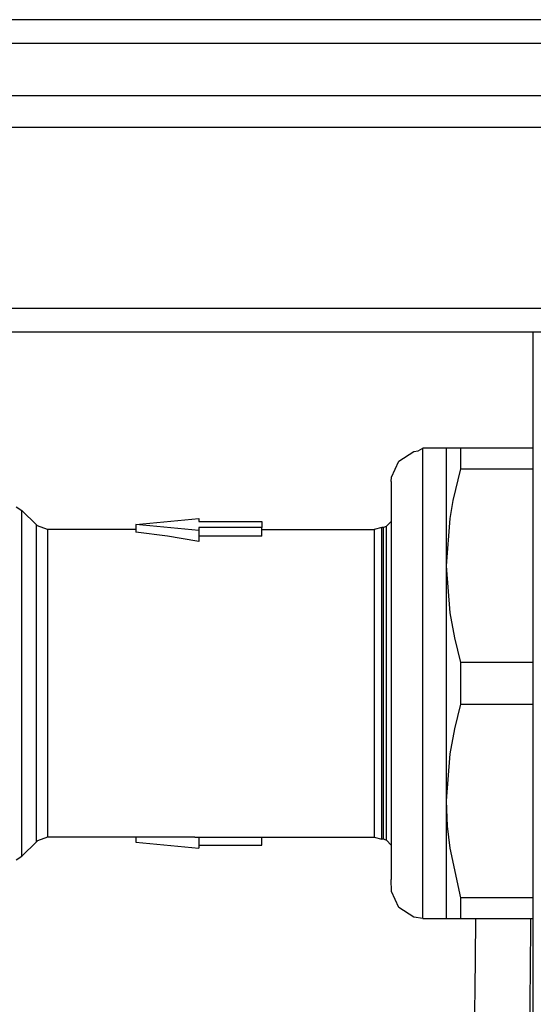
# Model space of a CAD drawing. Header units: millimetres. Extents: x -368 to 367, y 0 to 87.
# Tile 7 of 9: x -262 to -240, y 47 to 87. Entities that reach past the tile are written whole.
import ezdxf

# ---------------------------------------------------------------- set-up
doc = ezdxf.new("R2010")
doc.units = ezdxf.units.MM

# ---------------------------------------------------------------- blocks, each defined once
blk = doc.blocks.new('B0176_213036B_LAMIERA_ESTETICA_POSTERIORE__50', base_point=(-85095, 64823.813))
at = {"color": 7, "linetype": 'Continuous'}
blk.add_line((-84026.5, 64828.613), (-85093.3, 64828.613), dxfattribs=at)
at = {"color": 124, "linetype": 'Continuous'}
blk.add_line((-84026.5, 64827.113), (-85093.3, 64827.113), dxfattribs=at)

msp = doc.modelspace()

# ---------------------------------------------------------------- linework, layer by layer
at = {"color": 7, "linetype": 'Continuous'}
msp.add_line((-342.064, 84.141), (342.064, 84.141), dxfattribs=at)
at = {"color": 124, "linetype": 'Continuous'}
msp.add_line((-342.064, 82.846), (342.064, 82.846), dxfattribs=at)
at = {"color": 9, "linetype": 'Continuous'}
for p, q in [((342.064, 75.403), (-342.064, 75.403)), ((342.064, 74.432), (-342.064, 74.432)), ((-240.448, 14.239), (-240.448, 74.432)), ((-245.957, 69.146), (-245.343, 69.536)), ((-245.343, 69.536), (-245.165, 69.562)), ((-245.165, 69.562), (-244.978, 69.678)), ((-244.008, 69.678), (-244.978, 69.678)), ((-244.978, 50.39), (-244.978, 69.678)), ((-244.008, 64.856), (-244.008, 69.678)), ((-243.41, 69.678), (-244.008, 69.678)), ((-240.448, 69.678), (-243.41, 69.678)), ((-243.41, 68.829), (-243.41, 69.678)), ((-246.26, 68.488), (-245.957, 69.146)), ((-243.73, 67.527), (-243.41, 68.829)), ((-243.41, 68.829), (-240.448, 68.829)), ((-246.273, 68.306), (-246.26, 68.488)), ((-246.273, 68.306), (-246.273, 51.995)), ((-243.86, 66.791), (-243.73, 67.527)), ((-261.659, 67.277), (-261.423, 67.126)), ((-260.831, 66.534), (-261.423, 67.126)), ((-261.423, 52.942), (-261.423, 67.126)), ((-256.758, 66.545), (-254.169, 66.794)), ((-254.169, 66.794), (-254.169, 66.669)), ((-254.169, 66.669), (-251.58, 66.669)), ((-251.58, 66.669), (-251.58, 66.421)), ((-246.273, 66.668), (-246.468, 66.473)), ((-244.008, 64.856), (-243.86, 66.791)), ((-260.789, 66.496), (-260.831, 66.534)), ((-260.831, 53.534), (-260.831, 66.534)), ((-260.373, 66.345), (-260.789, 66.496)), ((-256.758, 66.345), (-260.373, 66.345)), ((-260.373, 66.345), (-260.373, 53.724)), ((-254.169, 66.297), (-256.758, 66.545)), ((-256.758, 66.545), (-256.758, 66.228)), ((-255.457, 66.07), (-256.758, 66.228)), ((-254.169, 66.421), (-254.169, 66.297)), ((-251.58, 66.421), (-254.169, 66.421)), ((-254.169, 66.297), (-254.169, 65.848)), ((-251.58, 66.071), (-251.58, 66.421)), ((-251.58, 66.345), (-246.97, 66.345)), ((-246.656, 66.426), (-246.97, 66.345)), ((-246.97, 66.345), (-246.97, 62.449)), ((-246.583, 66.426), (-246.656, 66.426)), ((-246.656, 53.643), (-246.656, 66.426)), ((-246.479, 66.464), (-246.583, 66.426)), ((-246.583, 57.588), (-246.583, 66.426)), ((-246.468, 66.473), (-246.479, 66.464)), ((-246.468, 53.595), (-246.468, 66.473)), ((-254.255, 65.864), (-255.457, 66.07)), ((-254.169, 65.848), (-254.255, 65.864)), ((-251.58, 66.071), (-254.169, 66.071)), ((-243.86, 62.921), (-244.008, 64.856)), ((-244.008, 55.212), (-244.008, 64.856)), ((-243.668, 61.897), (-243.86, 62.921)), ((-246.97, 62.449), (-246.97, 53.724)), ((-243.41, 60.883), (-243.668, 61.897)), ((-240.448, 60.883), (-243.41, 60.883)), ((-243.41, 59.185), (-243.41, 60.883)), ((-243.668, 58.171), (-243.41, 59.185)), ((-243.41, 59.185), (-240.448, 59.185)), ((-243.86, 57.148), (-243.668, 58.171)), ((-246.583, 53.643), (-246.583, 57.588)), ((-244.008, 55.212), (-243.86, 57.148)), ((-243.964, 54.169), (-244.008, 55.212)), ((-244.008, 50.39), (-244.008, 55.212)), ((-243.86, 53.277), (-243.964, 54.169)), ((-260.373, 53.724), (-260.789, 53.572)), ((-254.337, 53.724), (-260.373, 53.724)), ((-256.758, 53.724), (-256.758, 53.523)), ((-254.337, 53.724), (-254.169, 53.724)), ((-254.169, 53.724), (-246.97, 53.724)), ((-254.169, 53.724), (-254.169, 53.275)), ((-251.58, 53.399), (-251.58, 53.724)), ((-246.97, 53.724), (-246.656, 53.643)), ((-261.423, 52.942), (-260.831, 53.534)), ((-260.789, 53.572), (-260.831, 53.534)), ((-256.758, 53.523), (-254.169, 53.275)), ((-254.169, 53.399), (-251.58, 53.399)), ((-246.583, 53.643), (-246.656, 53.643)), ((-246.479, 53.605), (-246.583, 53.643)), ((-246.468, 53.595), (-246.479, 53.605)), ((-246.468, 53.595), (-246.273, 53.4)), ((-261.659, 52.792), (-261.423, 52.942)), ((-243.41, 51.239), (-243.86, 53.277)), ((-246.26, 51.501), (-246.273, 51.995)), ((-245.957, 50.837), (-246.26, 51.501)), ((-240.448, 51.239), (-243.41, 51.239)), ((-243.41, 50.39), (-243.41, 51.239)), ((-245.343, 50.443), (-245.957, 50.837)), ((-244.978, 50.39), (-245.343, 50.443)), ((-244.978, 50.39), (-244.008, 50.39)), ((-244.008, 50.39), (-243.41, 50.39)), ((-243.41, 50.39), (-240.448, 50.39)), ((-242.825, 47.417), (-242.797, 50.276)), ((-242.797, 50.276), (-242.796, 50.39)), ((-240.54, 50.021), (-240.539, 50.39)), ((-240.571, 46.91), (-240.54, 50.021)), ((-242.879, 44.356), (-242.825, 47.417)), ((-240.623, 43.836), (-240.571, 46.91))]:
    msp.add_line(p, q, dxfattribs=at)

# ---------------------------------------------------------------- block references
at = {"xscale": 0.6472349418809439, "yscale": 0.6472349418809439, "zscale": 0.6472349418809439}
msp.add_blockref('B0176_213036B_LAMIERA_ESTETICA_POSTERIORE__50', (-346.271, 84.141), dxfattribs=at)

doc.saveas('drawing.dxf')
